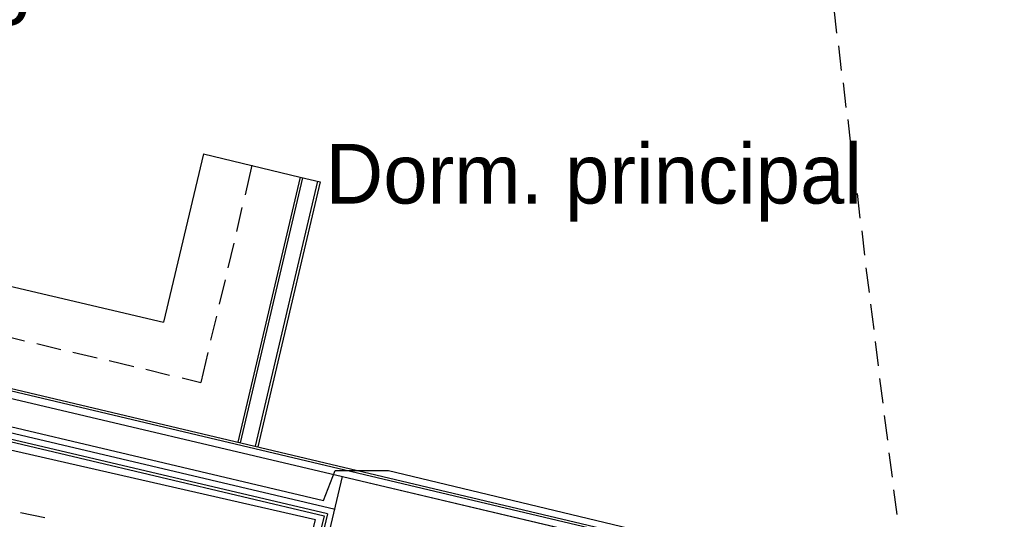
# Model space of a CAD drawing. Header units: feet. Extents: x -79 to 198, y -22 to 181.
# Tile 214 of 256: x 116 to 135, y 111 to 121. Entities that reach past the tile are written whole.
import ezdxf
from ezdxf.enums import TextEntityAlignment as Align

# ---------------------------------------------------------------- set-up
doc = ezdxf.new("R2010")
doc.units = ezdxf.units.FT
for name, color, linetype in [('A-AREA-UNIDAD', 30, 'CONTINUOUS'), ('A-LINEA', 7, 'CONTINUOUS'), ('A-MURO-CONCRETO', 8, 'CONTINUOUS'), ('A-NOMBRE-ESPACIO', 2, 'CONTINUOUS')]:
    doc.layers.add(name, color=color, linetype=linetype)

msp = doc.modelspace()

# ---------------------------------------------------------------- linework, layer by layer
at = {"layer": 'A-AREA-UNIDAD'}
for points in [[(99.648, 121.6533), (99.04, 121.1378), (98.4, 118.0444), (98.8, 117.4578), (99.552, 117.2978), (99.648, 116.8889), (104.96, 115.7333), (105.072, 115.4133), (106.432, 115.0933), (106.72, 116.0533), (107.68, 116.0533), (114.448, 114.4533), (114.608, 113.4933), (121.76, 111.8044), (122, 112.4089), (123.072, 112.4089), (134.912, 109.5644), (136, 109.5289)], [(135.92, 108.3733), (135.328, 105.7778), (134.272, 105.6889), (134.16, 106.0444), (121.52, 108.9778), (121.312, 109.3333), (121.312, 110.2933), (121.6, 111.4133), (114.608, 113.0133)]]:
    msp.add_lwpolyline(points, dxfattribs=at)
at = {"layer": 'A-LINEA'}
for p, q in [((132.0267, 121.6978), (132.08, 121.2044)), ((132.12, 120.9511), (132.1733, 120.4578)), ((132.2133, 120.2044), (132.2667, 119.7111)), ((132.3067, 119.4711), (132.36, 118.9644)), ((119.3467, 118.7778), (118.5467, 115.3911)), ((119.3467, 118.7778), (121.2933, 118.3111)), ((132.4, 118.7244), (132.4533, 118.2311)), ((120.32, 118.5511), (120.1867, 117.9511)), ((121.2933, 118.3111), (120.04, 112.9778)), ((121.2933, 118.3111), (120.04, 112.9778)), ((120.0933, 112.9644), (121.3467, 118.2978)), ((121.64, 118.2311), (120.3867, 112.8978)), ((121.6933, 118.2178), (120.44, 112.8844)), ((121.2933, 118.3111), (121.6933, 118.2178)), ((132.4933, 117.9778), (132.5467, 117.4844)), ((120.12, 117.6978), (120.0133, 117.2178)), ((132.5867, 117.2311), (132.64, 116.7378)), ((112.2, 116.8844), (118.5467, 115.3911)), ((119.96, 116.9778), (119.84, 116.4844)), ((132.6667, 116.4844), (132.7333, 115.9911)), ((135.1867, 109.3378), (105.44, 116.3778)), ((105.5067, 116.4178), (135.1867, 109.3911)), ((119.7867, 116.2444), (119.6667, 115.7511)), ((132.76, 115.7511), (132.8267, 115.2444)), ((119.6133, 115.5111), (119.4933, 115.0311)), ((115.2667, 115.1378), (115.7467, 115.0178)), ((116, 114.9644), (116.48, 114.8444)), ((132.8533, 115.0044), (132.92, 114.5111)), ((116.72, 114.7911), (117.2133, 114.6711)), ((119.44, 114.7778), (119.2933, 114.1778)), ((117.4533, 114.6178), (117.9467, 114.4978)), ((118.1867, 114.4444), (118.6667, 114.3244)), ((118.92, 114.2711), (119.2933, 114.1778)), ((132.9467, 114.2578), (133.0133, 113.7644)), ((114.5733, 114.0711), (122.1467, 112.2844)), ((133.04, 113.5111), (133.1067, 113.0178)), ((114.4133, 113.4178), (122, 111.6311)), ((121.84, 111.5378), (114.52, 113.2578)), ((114.56, 113.2044), (121.7733, 111.4978)), ((133.1333, 112.7644), (133.2, 112.2711)), ((133.2267, 112.0178), (133.2933, 111.5244)), ((115.6667, 111.5644), (116.16, 111.4578)), ((121.7733, 111.4978), (118.92, 99.4444)), ((121.84, 111.5378), (118.96, 99.3778))]:
    msp.add_line(p, q, dxfattribs=at)
msp.add_lwpolyline([(121.4533, 109.3644), (122.1467, 112.2844), (135.96, 109.0178), (135.2667, 106.0978), (121.4533, 109.3644)], dxfattribs=at)
at = {"layer": 'A-MURO-CONCRETO'}
msp.add_lwpolyline([(122.1467, 112.2844), (134.4933, 109.3644), (121.4533, 109.3644), (122.1467, 112.2844), (122.1467, 112.2844)], dxfattribs=at)

# ---------------------------------------------------------------- texts
at = {"layer": 'A-NOMBRE-ESPACIO'}
for s, p in [('Baño', (114, 121.3689)), ('Dorm. principal', (127.2, 117.7778))]:
    msp.add_text(s, height=1.2, dxfattribs=at).set_placement(p, align=Align.CENTER)

doc.saveas('drawing.dxf')
